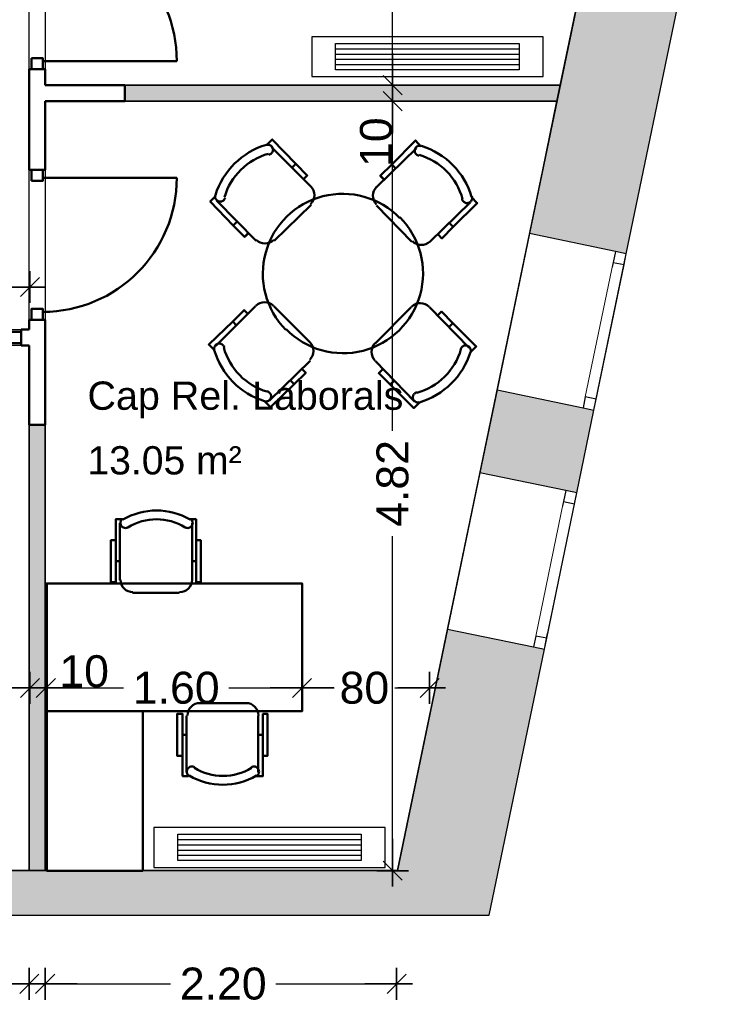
# Model space of a CAD drawing. Header units: metres. Extents: x -1 to 439, y -6 to 33.
# Tile 26 of 29: x 421.35 to 425.7, y 12.28 to 18.45. Entities that reach past the tile are written whole.
import ezdxf

# ---------------------------------------------------------------- set-up
doc = ezdxf.new("R2010")
doc.units = ezdxf.units.M
doc.header["$PDMODE"] = 65
doc.linetypes.add('CONTINUA', pattern=[0])
doc.linetypes.add('PUNKT', pattern=[6.35, 0, -6.35])
for name, color, linetype, lineweight in [('3D P1 MURS EXISTENTS', 7, 'CONTINUA', 25), ('3D P1 MURS NOUS', 7, 'CONTINUA', 25), ('INS P1  CLIMATITZACIO', 7, 'CONTINUA', 25), ('P1 COTES', 7, 'CONTINUA', 25), ('P1 LOCAL', 7, 'CONTINUA', 25), ('P1 MOBLES', 7, 'CONTINUA', 25)]:
    doc.layers.add(name, color=color, linetype=linetype, lineweight=lineweight)
doc.styles.add('ARIAL', font='arial.ttf')
doc.dimstyles.new('DIMSTYLE_4', dxfattribs={"dimtxt": 0.2, "dimasz": 0.2, "dimexe": 0, "dimexo": 1e-06, "dimgap": 0.1, "dimtad": 0, "dimrnd": 0.005, "dimzin": 4, "dimdsep": 46, "dimtxsty": 'ARIAL', "dimblk1": 'ALL_ML_STRICH', "dimblk2": 'ALL_ML_STRICH', "dimsah": 1, "dimcen": 0, "dimse1": 1, "dimse2": 1, "dimclrd": 2, "dimclre": 2, "dimclrt": 2, "dimadec": 0, "dimazin": 0, "dimtfac": 1, "dimtdec": 0, "dimtix": 1, "dimtmove": 2, "dimatfit": 3, "dimfxl": 0, "dimtzin": 0, "dimlwd": 0, "dimlwe": 35, "dimarcsym": 0})
doc.dimstyles.new('DIMSTYLE_5', dxfattribs={"dimtxt": 0.2, "dimasz": 0.2, "dimexe": 0, "dimexo": 1e-06, "dimgap": 0.1, "dimtad": 2, "dimdec": 0, "dimlfac": 100, "dimrnd": 0.5, "dimzin": 4, "dimdsep": 46, "dimtxsty": 'ARIAL', "dimblk1": 'ALL_ML_STRICH', "dimblk2": 'ALL_ML_STRICH', "dimsah": 1, "dimcen": 0, "dimse1": 1, "dimse2": 1, "dimclrd": 2, "dimclre": 2, "dimclrt": 2, "dimadec": 0, "dimazin": 0, "dimtfac": 1, "dimtdec": 0, "dimtix": 1, "dimtmove": 2, "dimatfit": 3, "dimfxl": 0, "dimtvp": 1.2, "dimtzin": 0, "dimlwd": 0, "dimlwe": 35, "dimarcsym": 0})
doc.dimstyles.new('DIMSTYLE_7', dxfattribs={"dimtxt": 0.2, "dimasz": 0.2, "dimexe": 0, "dimexo": 1e-06, "dimgap": 0.1, "dimtad": 0, "dimdec": 0, "dimlfac": 100, "dimrnd": 0.5, "dimzin": 4, "dimdsep": 46, "dimtxsty": 'ARIAL', "dimblk1": 'ALL_ML_STRICH', "dimblk2": 'ALL_ML_STRICH', "dimsah": 1, "dimcen": 0, "dimse1": 1, "dimse2": 1, "dimclrd": 2, "dimclre": 2, "dimclrt": 2, "dimadec": 0, "dimazin": 0, "dimtfac": 1, "dimtdec": 0, "dimtix": 1, "dimtmove": 2, "dimatfit": 3, "dimfxl": 0, "dimtzin": 0, "dimlwd": 0, "dimlwe": 35, "dimarcsym": 0})

# ---------------------------------------------------------------- blocks, each defined once
blk = doc.blocks.new('OBJETO_COMPLEJO_2')
at = {"layer": 'P1 MOBLES', "color": 202, "linetype": 'CONTINUA', "lineweight": 50, "transparency": 33554687}
for p, q in [((421.9742, 14.9397), (421.9742, 15.2953)), ((422.4271, 15.2953), (422.4271, 14.9397)), ((421.9488, 15.0583), (421.9742, 15.0583)), ((422.4525, 15.0583), (422.4271, 15.0583)), ((422.3467, 14.8593), (422.0546, 14.8593)), ((422.4737, 14.1693), (422.7615, 14.1693)), ((422.3933, 13.7375), (422.3933, 14.0889)), ((422.842, 14.0889), (422.842, 13.7375)), ((422.3679, 13.9703), (422.3933, 13.9703)), ((422.8716, 13.9703), (422.842, 13.9703))]:
    blk.add_line(p, q, dxfattribs=at)
for points in [[(421.9488, 15.1895), (421.9191, 15.1895), (421.9191, 14.927), (421.9488, 14.927), (421.9488, 15.3207), (421.9911, 15.3207)], [(421.9925, 15.3238), (421.9875, 15.3197), (421.9836, 15.3149), (421.9808, 15.3095), (421.979, 15.3037), (421.9784, 15.2977), (421.9789, 15.2916), (421.9806, 15.2857), (421.9836, 15.28), (421.9876, 15.2751), (421.9924, 15.2711), (421.9978, 15.2682), (422.0035, 15.2664), (422.0095, 15.2657), (422.0156, 15.2661), (422.0216, 15.2678), (422.0273, 15.2707)], [(422.3825, 15.2707), (422.3882, 15.2678), (422.3941, 15.2661), (422.4002, 15.2657), (422.4062, 15.2664), (422.412, 15.2682), (422.4174, 15.2711), (422.4221, 15.2751), (422.4262, 15.28), (422.4291, 15.2857), (422.4308, 15.2916), (422.4314, 15.2977), (422.4307, 15.3037), (422.429, 15.3095), (422.4261, 15.3149), (422.4222, 15.3197), (422.4173, 15.3238)], [(422.4525, 15.1895), (422.4821, 15.1895), (422.4821, 14.927), (422.4525, 14.927), (422.4525, 15.3207), (422.4144, 15.3207)], [(421.9784, 14.9418), (421.98, 14.9261), (421.9846, 14.9114), (421.9918, 14.8981), (422.0013, 14.8865), (422.0129, 14.8769), (422.0262, 14.8697), (422.0409, 14.8651), (422.0567, 14.8635)], [(422.3488, 14.8635), (422.3646, 14.8651), (422.3793, 14.8697), (422.3926, 14.8769), (422.4042, 14.8865), (422.4137, 14.8981), (422.421, 14.9114), (422.4255, 14.9261), (422.4271, 14.9418)], [(422.4771, 14.1697), (422.4613, 14.1681), (422.4466, 14.1635), (422.4333, 14.1563), (422.4217, 14.1467), (422.4121, 14.1351), (422.4049, 14.1218), (422.4003, 14.1071), (422.3987, 14.0913)], [(422.8432, 14.0913), (422.8417, 14.1071), (422.8371, 14.1218), (422.8299, 14.1351), (422.8203, 14.1467), (422.8087, 14.1563), (422.7954, 14.1635), (422.7807, 14.1681), (422.7649, 14.1697)], [(422.3679, 13.8391), (422.334, 13.8391), (422.334, 14.1016), (422.3679, 14.1016), (422.3679, 13.7121), (422.406, 13.7121)], [(422.8716, 13.8391), (422.9012, 13.8391), (422.9012, 14.1016), (422.8716, 14.1016), (422.8716, 13.7121), (422.8293, 13.7121)], [(422.4434, 13.7667), (422.4377, 13.7696), (422.4317, 13.7713), (422.4257, 13.7717), (422.4196, 13.771), (422.4139, 13.7692), (422.4085, 13.7663), (422.4037, 13.7623), (422.3997, 13.7574), (422.3968, 13.7517), (422.395, 13.7458), (422.3945, 13.7397), (422.3951, 13.7337), (422.3969, 13.7279), (422.3998, 13.7225), (422.4037, 13.7177), (422.4086, 13.7136)], [(422.8334, 13.7136), (422.8383, 13.7177), (422.8422, 13.7225), (422.8451, 13.7279), (422.8468, 13.7337), (422.8475, 13.7397), (422.847, 13.7458), (422.8452, 13.7517), (422.8423, 13.7574), (422.8383, 13.7623), (422.8335, 13.7663), (422.8281, 13.7692), (422.8224, 13.771), (422.8163, 13.7717), (422.8103, 13.7713), (422.8043, 13.7696), (422.7986, 13.7667)]]:
    blk.add_lwpolyline(points, dxfattribs=at)
for points in [[(421.517, 14.1185), (423.1171, 14.1185), (423.1171, 14.9186), (421.517, 14.9186), (421.517, 14.1185)], [(422.1181, 13.1195), (421.517, 13.1195), (421.517, 14.1185), (422.1181, 14.1185), (422.1181, 13.1195)]]:
    blk.add_lwpolyline(points, close=True, dxfattribs=at)
for centre, radius, start, end in [((422.205, 14.9591), 0.4167, 59.57412, 120.44483), ((422.205, 14.9802), 0.3405, 58.25817, 121.76464), ((422.6209, 14.053), 0.3405, 238.25814, 301.76508), ((422.6209, 14.0741), 0.4167, 239.57365, 300.44552)]:
    blk.add_arc(centre, radius, start, end, dxfattribs=at)
blk = doc.blocks.new('ALL_ML_STRICH')
at = {"color": 0, "linetype": 'ByBlock', "lineweight": -2}
for p, q in [((0, -0.5), (0, 0.5)), ((-1, 0), (0.5, 0)), ((-0.3, -0.3), (0.3, 0.3))]:
    blk.add_line(p, q, dxfattribs=at)
blk = doc.blocks.new('*D48')
at = {"layer": 'DEFPOINTS', "color": 2, "linetype": 'CONTINUA', "lineweight": 35, "transparency": 33554687}
for p in [(418.6908, 13.1258), (421.407, 13.1206), (418.6908, 12.4111)]:
    blk.add_point(p, dxfattribs=at)
at = {"layer": 'P1 COTES', "color": 2, "linetype": 'CONTINUA', "lineweight": -2, "transparency": 33554687}
for p, q in [((418.6908, 12.4111), (419.7343, 12.4111)), ((420.3943, 12.4111), (421.407, 12.4111))]:
    blk.add_line(p, q, dxfattribs=at)
at = {"layer": 'P1 COTES', "color": 2, "linetype": 'CONTINUA', "lineweight": 35, "transparency": 33554687, "xscale": 0.2, "yscale": 0.2, "zscale": 0.2, "rotation": 180}
blk.add_blockref('ALL_ML_STRICH', (418.6908, 12.4111), dxfattribs=at)
at = {"layer": 'P1 COTES', "color": 2, "linetype": 'CONTINUA', "lineweight": 35, "transparency": 33554687, "xscale": 0.2, "yscale": 0.2, "zscale": 0.2}
blk.add_blockref('ALL_ML_STRICH', (421.407, 12.4111), dxfattribs=at)
at = {"layer": 'P1 COTES', "color": 2, "linetype": 'CONTINUA', "lineweight": 35, "transparency": 33554687, "insert": (420.0643, 12.4111), "char_height": 0.2, "width": 0.8, "attachment_point": 5, "style": 'ARIAL'}
blk.add_mtext('\\A1;{\\A1;{2.72\\H0.132000;\\S^ ;}}', dxfattribs=at)
blk = doc.blocks.new('*D49')
at = {"layer": 'DEFPOINTS', "color": 2, "linetype": 'CONTINUA', "lineweight": 35, "transparency": 33554687}
for p in [(421.407, 13.1206), (421.507, 13.1206), (421.407, 12.4111)]:
    blk.add_point(p, dxfattribs=at)
at = {"layer": 'P1 COTES', "color": 2, "linetype": 'CONTINUA', "lineweight": -2, "transparency": 33554687}
blk.add_line((421.407, 12.4111), (421.507, 12.4111), dxfattribs=at)
at = {"layer": 'P1 COTES', "color": 2, "linetype": 'CONTINUA', "lineweight": 35, "transparency": 33554687, "xscale": 0.2, "yscale": 0.2, "zscale": 0.2, "rotation": 180}
blk.add_blockref('ALL_ML_STRICH', (421.407, 12.4111), dxfattribs=at)
at = {"layer": 'P1 COTES', "color": 2, "linetype": 'CONTINUA', "lineweight": 35, "transparency": 33554687, "xscale": 0.2, "yscale": 0.2, "zscale": 0.2}
blk.add_blockref('ALL_ML_STRICH', (421.507, 12.4111), dxfattribs=at)
at = {"layer": 'P1 COTES', "color": 2, "linetype": 'CONTINUA', "lineweight": 35, "transparency": 33554687, "insert": (421.1496, 12.5145), "char_height": 0.2, "width": 0.4, "attachment_point": 5, "style": 'ARIAL'}
blk.add_mtext('\\A1;{10}', dxfattribs=at)
blk = doc.blocks.new('*D50')
at = {"layer": 'DEFPOINTS', "color": 2, "linetype": 'CONTINUA', "lineweight": 35, "transparency": 33554687}
for p in [(421.507, 13.1206), (423.7094, 13.1195), (421.507, 12.4111)]:
    blk.add_point(p, dxfattribs=at)
at = {"layer": 'P1 COTES', "color": 2, "linetype": 'CONTINUA', "lineweight": -2, "transparency": 33554687}
for p, q in [((421.507, 12.4111), (422.293, 12.4111)), ((422.953, 12.4111), (423.7094, 12.4111))]:
    blk.add_line(p, q, dxfattribs=at)
at = {"layer": 'P1 COTES', "color": 2, "linetype": 'CONTINUA', "lineweight": 35, "transparency": 33554687, "xscale": 0.2, "yscale": 0.2, "zscale": 0.2, "rotation": 180}
blk.add_blockref('ALL_ML_STRICH', (421.507, 12.4111), dxfattribs=at)
at = {"layer": 'P1 COTES', "color": 2, "linetype": 'CONTINUA', "lineweight": 35, "transparency": 33554687, "xscale": 0.2, "yscale": 0.2, "zscale": 0.2}
blk.add_blockref('ALL_ML_STRICH', (423.7094, 12.4111), dxfattribs=at)
at = {"layer": 'P1 COTES', "color": 2, "linetype": 'CONTINUA', "lineweight": 35, "transparency": 33554687, "insert": (422.623, 12.4111), "char_height": 0.2, "width": 0.8, "attachment_point": 5, "style": 'ARIAL'}
blk.add_mtext('\\A1;{\\A1;{2.20\\H0.132000;\\S^ ;}}', dxfattribs=at)
blk = doc.blocks.new('*D62')
at = {"layer": 'DEFPOINTS', "color": 2, "linetype": 'CONTINUA', "lineweight": 35, "transparency": 33554687}
for p in [(403.3693, 16.7752), (421.4111, 16.7418), (403.3693, 16.5095)]:
    blk.add_point(p, dxfattribs=at)
at = {"layer": 'P1 COTES', "color": 2, "linetype": 'CONTINUA', "lineweight": -2, "transparency": 33554687}
for p, q in [((403.3693, 16.7752), (411.9974, 16.7752)), ((412.7974, 16.7752), (421.4111, 16.7752))]:
    blk.add_line(p, q, dxfattribs=at)
at = {"layer": 'P1 COTES', "color": 2, "linetype": 'CONTINUA', "lineweight": 35, "transparency": 33554687, "xscale": 0.2, "yscale": 0.2, "zscale": 0.2, "rotation": 180}
blk.add_blockref('ALL_ML_STRICH', (403.3693, 16.7752), dxfattribs=at)
at = {"layer": 'P1 COTES', "color": 2, "linetype": 'CONTINUA', "lineweight": 35, "transparency": 33554687, "xscale": 0.2, "yscale": 0.2, "zscale": 0.2}
blk.add_blockref('ALL_ML_STRICH', (421.4111, 16.7752), dxfattribs=at)
at = {"layer": 'P1 COTES', "color": 2, "linetype": 'CONTINUA', "lineweight": 35, "transparency": 33554687, "insert": (412.3974, 16.7752), "char_height": 0.2, "width": 1, "attachment_point": 5, "style": 'ARIAL'}
blk.add_mtext('\\A1;{\\A1;{18.04\\H0.132000;\\S^ ;}}', dxfattribs=at)
blk = doc.blocks.new('*D90')
at = {"layer": 'DEFPOINTS', "color": 2, "linetype": 'CONTINUA', "lineweight": 35, "transparency": 33554687}
for p in [(420.7861, 14.5695), (421.4111, 14.4874), (420.7861, 14.264)]:
    blk.add_point(p, dxfattribs=at)
at = {"layer": 'P1 COTES', "color": 2, "linetype": 'CONTINUA', "lineweight": -2, "transparency": 33554687}
for p, q in [((420.7861, 14.264), (420.8996, 14.264)), ((421.2796, 14.264), (421.4111, 14.264))]:
    blk.add_line(p, q, dxfattribs=at)
at = {"layer": 'P1 COTES', "color": 2, "linetype": 'CONTINUA', "lineweight": 35, "transparency": 33554687, "xscale": 0.2, "yscale": 0.2, "zscale": 0.2, "rotation": 180}
blk.add_blockref('ALL_ML_STRICH', (420.7861, 14.264), dxfattribs=at)
at = {"layer": 'P1 COTES', "color": 2, "linetype": 'CONTINUA', "lineweight": 35, "transparency": 33554687, "xscale": 0.2, "yscale": 0.2, "zscale": 0.2}
blk.add_blockref('ALL_ML_STRICH', (421.4111, 14.264), dxfattribs=at)
at = {"layer": 'P1 COTES', "color": 2, "linetype": 'CONTINUA', "lineweight": 35, "transparency": 33554687, "insert": (421.0896, 14.264), "char_height": 0.2, "width": 0.4, "attachment_point": 5, "style": 'ARIAL'}
blk.add_mtext('\\A1;{62}', dxfattribs=at)
blk = doc.blocks.new('*D91')
at = {"layer": 'DEFPOINTS', "color": 2, "linetype": 'CONTINUA', "lineweight": 35, "transparency": 33554687}
for p in [(421.5111, 15.113), (421.4111, 14.4874), (421.4111, 14.264)]:
    blk.add_point(p, dxfattribs=at)
at = {"layer": 'P1 COTES', "color": 2, "linetype": 'CONTINUA', "lineweight": -2, "transparency": 33554687}
blk.add_line((421.4111, 14.264), (421.5111, 14.264), dxfattribs=at)
at = {"layer": 'P1 COTES', "color": 2, "linetype": 'CONTINUA', "lineweight": 35, "transparency": 33554687, "xscale": 0.2, "yscale": 0.2, "zscale": 0.2, "rotation": 180}
blk.add_blockref('ALL_ML_STRICH', (421.4111, 14.264), dxfattribs=at)
at = {"layer": 'P1 COTES', "color": 2, "linetype": 'CONTINUA', "lineweight": 35, "transparency": 33554687, "xscale": 0.2, "yscale": 0.2, "zscale": 0.2}
blk.add_blockref('ALL_ML_STRICH', (421.5111, 14.264), dxfattribs=at)
at = {"layer": 'P1 COTES', "color": 2, "linetype": 'CONTINUA', "lineweight": 35, "transparency": 33554687, "insert": (421.7511, 14.3674), "char_height": 0.2, "width": 0.4, "attachment_point": 5, "style": 'ARIAL'}
blk.add_mtext('\\A1;{10}', dxfattribs=at)
blk = doc.blocks.new('*D92')
at = {"layer": 'DEFPOINTS', "color": 2, "linetype": 'CONTINUA', "lineweight": 35, "transparency": 33554687}
for p in [(421.5111, 15.113), (423.116, 14.9197), (421.5111, 14.264)]:
    blk.add_point(p, dxfattribs=at)
at = {"layer": 'P1 COTES', "color": 2, "linetype": 'CONTINUA', "lineweight": -2, "transparency": 33554687}
for p, q in [((421.5111, 14.264), (421.9983, 14.264)), ((422.6583, 14.264), (423.116, 14.264))]:
    blk.add_line(p, q, dxfattribs=at)
at = {"layer": 'P1 COTES', "color": 2, "linetype": 'CONTINUA', "lineweight": 35, "transparency": 33554687, "xscale": 0.2, "yscale": 0.2, "zscale": 0.2, "rotation": 180}
blk.add_blockref('ALL_ML_STRICH', (421.5111, 14.264), dxfattribs=at)
at = {"layer": 'P1 COTES', "color": 2, "linetype": 'CONTINUA', "lineweight": 35, "transparency": 33554687, "xscale": 0.2, "yscale": 0.2, "zscale": 0.2}
blk.add_blockref('ALL_ML_STRICH', (423.116, 14.264), dxfattribs=at)
at = {"layer": 'P1 COTES', "color": 2, "linetype": 'CONTINUA', "lineweight": 35, "transparency": 33554687, "insert": (422.3283, 14.264), "char_height": 0.2, "width": 0.8, "attachment_point": 5, "style": 'ARIAL'}
blk.add_mtext('\\A1;{\\A1;{1.60\\H0.132000;\\S^ ;}}', dxfattribs=at)
blk = doc.blocks.new('*D93')
at = {"layer": 'DEFPOINTS', "color": 2, "linetype": 'CONTINUA', "lineweight": 35, "transparency": 33554687}
for p in [(423.116, 14.9197), (423.116, 14.264), (423.9164, 14.1185)]:
    blk.add_point(p, dxfattribs=at)
at = {"layer": 'P1 COTES', "color": 2, "linetype": 'CONTINUA', "lineweight": -2, "transparency": 33554687}
for p, q in [((423.116, 14.264), (423.3175, 14.264)), ((423.6975, 14.264), (423.9164, 14.264))]:
    blk.add_line(p, q, dxfattribs=at)
at = {"layer": 'P1 COTES', "color": 2, "linetype": 'CONTINUA', "lineweight": 35, "transparency": 33554687, "xscale": 0.2, "yscale": 0.2, "zscale": 0.2, "rotation": 180}
blk.add_blockref('ALL_ML_STRICH', (423.116, 14.264), dxfattribs=at)
at = {"layer": 'P1 COTES', "color": 2, "linetype": 'CONTINUA', "lineweight": 35, "transparency": 33554687, "xscale": 0.2, "yscale": 0.2, "zscale": 0.2}
blk.add_blockref('ALL_ML_STRICH', (423.9164, 14.264), dxfattribs=at)
at = {"layer": 'P1 COTES', "color": 2, "linetype": 'CONTINUA', "lineweight": 35, "transparency": 33554687, "insert": (423.5075, 14.264), "char_height": 0.2, "width": 0.4, "attachment_point": 5, "style": 'ARIAL'}
blk.add_mtext('\\A1;{80}', dxfattribs=at)
blk = doc.blocks.new('*D135')
at = {"layer": 'DEFPOINTS', "color": 2, "linetype": 'CONTINUA', "lineweight": 35, "transparency": 33554687}
for p in [(423.937, 17.9395), (423.6848, 13.1195), (423.8694, 13.1195)]:
    blk.add_point(p, dxfattribs=at)
at = {"layer": 'P1 COTES', "color": 2, "linetype": 'CONTINUA', "lineweight": -2, "transparency": 33554687}
for p, q in [((423.6848, 15.8749), (423.6848, 17.9395)), ((423.6848, 13.1195), (423.6848, 15.2149))]:
    blk.add_line(p, q, dxfattribs=at)
at = {"layer": 'P1 COTES', "color": 2, "linetype": 'CONTINUA', "lineweight": 35, "transparency": 33554687, "xscale": 0.2, "yscale": 0.2, "zscale": 0.2}
for p, rotation in [((423.6848, 17.9395), 90), ((423.6848, 13.1195), 270)]:
    blk.add_blockref('ALL_ML_STRICH', p, dxfattribs=dict(at, rotation=rotation))
at = {"layer": 'P1 COTES', "color": 2, "linetype": 'CONTINUA', "lineweight": 35, "transparency": 33554687, "insert": (423.6848, 15.5449), "char_height": 0.2, "width": 0.8, "attachment_point": 5, "rotation": 90, "style": 'ARIAL'}
blk.add_mtext('\\A1;{\\A1;{4.82\\H0.132000;\\S^ ;}}', dxfattribs=at)
blk = doc.blocks.new('*D136')
at = {"layer": 'DEFPOINTS', "color": 2, "linetype": 'CONTINUA', "lineweight": 35, "transparency": 33554687}
for p in [(423.9303, 18.0395), (423.6848, 17.9395), (423.937, 17.9395)]:
    blk.add_point(p, dxfattribs=at)
at = {"layer": 'P1 COTES', "color": 2, "linetype": 'CONTINUA', "lineweight": -2, "transparency": 33554687}
blk.add_line((423.6848, 17.9395), (423.6848, 18.0395), dxfattribs=at)
at = {"layer": 'P1 COTES', "color": 2, "linetype": 'CONTINUA', "lineweight": 35, "transparency": 33554687, "xscale": 0.2, "yscale": 0.2, "zscale": 0.2}
for p, rotation in [((423.6848, 17.9395), 270), ((423.6848, 18.0395), 90)]:
    blk.add_blockref('ALL_ML_STRICH', p, dxfattribs=dict(at, rotation=rotation))
at = {"layer": 'P1 COTES', "color": 2, "linetype": 'CONTINUA', "lineweight": 35, "transparency": 33554687, "insert": (423.5814, 17.6821), "char_height": 0.2, "width": 0.4, "attachment_point": 5, "rotation": 90, "style": 'ARIAL'}
blk.add_mtext('\\A1;{10}', dxfattribs=at)
blk = doc.blocks.new('*D137')
at = {"layer": 'DEFPOINTS', "color": 2, "linetype": 'CONTINUA', "lineweight": 35, "transparency": 33554687}
for p in [(424.0738, 19.5538), (423.6848, 18.0395), (423.9303, 18.0395)]:
    blk.add_point(p, dxfattribs=at)
at = {"layer": 'P1 COTES', "color": 2, "linetype": 'CONTINUA', "lineweight": -2, "transparency": 33554687}
for p, q in [((423.6848, 19.1604), (423.6848, 19.5538)), ((423.6848, 18.0395), (423.6848, 18.5004))]:
    blk.add_line(p, q, dxfattribs=at)
at = {"layer": 'P1 COTES', "color": 2, "linetype": 'CONTINUA', "lineweight": 35, "transparency": 33554687, "xscale": 0.2, "yscale": 0.2, "zscale": 0.2}
for p, rotation in [((423.6848, 19.5538), 90), ((423.6848, 18.0395), 270)]:
    blk.add_blockref('ALL_ML_STRICH', p, dxfattribs=dict(at, rotation=rotation))
at = {"layer": 'P1 COTES', "color": 2, "linetype": 'CONTINUA', "lineweight": 35, "transparency": 33554687, "insert": (423.6848, 18.8304), "char_height": 0.2, "width": 0.8, "attachment_point": 5, "rotation": 90, "style": 'ARIAL'}
blk.add_mtext('\\A1;{\\A1;{1.51\\H0.132000;\\S^ ;}}', dxfattribs=at)

msp = doc.modelspace()

# ---------------------------------------------------------------- hatches: boundary and pattern name
at = {"layer": '3D P1 MURS EXISTENTS', "linetype": 'CONTINUA', "lineweight": 18, "true_color": 0xa0a0a0, "transparency": 33554687}
for points in [[(425.48007, 18.57994), (424.87297, 18.70576), (424.5422, 17.10968), (425.1493, 16.98386)], [(424.23172, 15.61151), (424.83882, 15.4857), (424.94637, 16.00467), (424.33927, 16.13048)], [(424.29066, 12.84061), (424.63589, 14.5065), (424.02879, 14.63232), (423.65748, 12.84061)], [(398.24174, 12.84061), (423.65748, 12.84061), (423.71551, 13.12061), (398.29721, 13.12061)]]:
    msp.add_hatch(color=253, dxfattribs=at).paths.add_polyline_path(points)
at = {"layer": '3D P1 MURS NOUS', "linetype": 'CONTINUA', "lineweight": 18, "true_color": 0x006e00, "transparency": 33554687}
for points in [[(422.00698, 17.93946), (424.71416, 17.93946), (424.73489, 18.03946), (422.00698, 18.03946)], [(421.40698, 15.91156), (421.40698, 13.12061), (421.50698, 13.12061), (421.50698, 15.91156)]]:
    msp.add_hatch(color=96, dxfattribs=at).paths.add_polyline_path(points)

# ---------------------------------------------------------------- linework, layer by layer
at = {"layer": '3D P1 MURS EXISTENTS', "color": 7, "linetype": 'CONTINUA', "lineweight": 25, "transparency": 33554687}
for p, q in [((424.87297, 18.70576), (424.5422, 17.10968)), ((425.1493, 16.98386), (425.48007, 18.57994)), ((424.5422, 17.10968), (424.33927, 16.13048)), ((425.08076, 16.99807), (424.5422, 17.10968)), ((424.94637, 16.00467), (425.1493, 16.98386)), ((425.1493, 16.98386), (425.08076, 16.99807)), ((424.33927, 16.13048), (424.23172, 15.61151)), ((424.33927, 16.13048), (424.87783, 16.01887)), ((424.83882, 15.4857), (424.94637, 16.00467)), ((424.87783, 16.01887), (424.94637, 16.00467)), ((424.23172, 15.61151), (424.02879, 14.63232)), ((424.77028, 15.4999), (424.23172, 15.61151)), ((424.63589, 14.5065), (424.83882, 15.4857)), ((424.83882, 15.4857), (424.77028, 15.4999)), ((424.02879, 14.63232), (423.71551, 13.12061)), ((424.02879, 14.63232), (424.56735, 14.52071)), ((424.29066, 12.84061), (424.63589, 14.5065)), ((424.56735, 14.52071), (424.63589, 14.5065)), ((423.71551, 13.12061), (398.29721, 13.12061)), ((398.24174, 12.84061), (423.65748, 12.84061)), ((423.65748, 12.84061), (424.29066, 12.84061))]:
    msp.add_line(p, q, dxfattribs=at)
at = {"layer": '3D P1 MURS EXISTENTS', "color": 7, "linetype": 'PUNKT', "lineweight": 25, "transparency": 33554687}
for p, q in [((425.08076, 16.99807), (424.87783, 16.01887)), ((424.94637, 16.00467), (425.1493, 16.98386)), ((425.1493, 16.98386), (425.08076, 16.99807)), ((424.87783, 16.01887), (424.94637, 16.00467)), ((424.77028, 15.4999), (424.56735, 14.52071)), ((424.63589, 14.5065), (424.83882, 15.4857)), ((424.83882, 15.4857), (424.77028, 15.4999)), ((424.56735, 14.52071), (424.63589, 14.5065))]:
    msp.add_line(p, q, dxfattribs=at)
at = {"layer": '3D P1 MURS EXISTENTS', "color": 7, "linetype": 'CONTINUA', "lineweight": 25, "transparency": 33554687}
for points in [[(425.1351, 16.91532), (425.1493, 16.98386), (425.08076, 16.99807), (425.06655, 16.92952), (425.1351, 16.91532)], [(424.94637, 16.00467), (424.96058, 16.07321), (424.89203, 16.08742), (424.87783, 16.01887), (424.94637, 16.00467)], [(424.82462, 15.41715), (424.83882, 15.4857), (424.77028, 15.4999), (424.75607, 15.43136), (424.82462, 15.41715)], [(424.63589, 14.5065), (424.6501, 14.57505), (424.58156, 14.58925), (424.56735, 14.52071), (424.63589, 14.5065)]]:
    msp.add_lwpolyline(points, close=True, dxfattribs=at)
at = {"layer": '3D P1 MURS EXISTENTS', "color": 40, "linetype": 'CONTINUA', "lineweight": 18, "transparency": 33554687}
for points in [[(424.96058, 16.07321), (425.1351, 16.91532), (425.06655, 16.92952), (424.89203, 16.08742), (424.96058, 16.07321)], [(424.6501, 14.57505), (424.82462, 15.41715), (424.75607, 15.43136), (424.58156, 14.58925), (424.6501, 14.57505)]]:
    msp.add_lwpolyline(points, close=True, dxfattribs=at)
at = {"layer": '3D P1 MURS NOUS', "color": 4, "linetype": 'CONTINUA', "lineweight": 50, "transparency": 33554687}
for p, q in [((421.40698, 18.13946), (421.50698, 18.13946)), ((421.40698, 18.13946), (421.40698, 17.50946)), ((421.49198, 18.18946), (422.33198, 18.18946)), ((421.50698, 18.03946), (421.50698, 18.13946)), ((422.00698, 18.03946), (421.50698, 18.03946)), ((422.00698, 17.93946), (422.00698, 18.03946)), ((421.50698, 17.93946), (422.00698, 17.93946)), ((421.50698, 17.50946), (421.50698, 17.93946)), ((421.50698, 17.50946), (421.40698, 17.50946)), ((421.49198, 17.45946), (422.33198, 17.45946)), ((421.40698, 16.56946), (421.50698, 16.56946)), ((421.40698, 16.56946), (421.40698, 16.50946)), ((421.50698, 15.91156), (421.50698, 16.56946)), ((421.35698, 16.40946), (421.35698, 16.50946)), ((421.40698, 16.50946), (421.35698, 16.50946)), ((421.35698, 16.40946), (421.40698, 16.40946)), ((421.40698, 16.40946), (421.40698, 15.91156)), ((421.40698, 15.91156), (421.50698, 15.91156))]:
    msp.add_line(p, q, dxfattribs=at)
at = {"layer": '3D P1 MURS NOUS', "color": 7, "linetype": 'CONTINUA', "lineweight": 25, "transparency": 33554687}
for p, q in [((424.73489, 18.03946), (422.00698, 18.03946)), ((422.00698, 18.03946), (422.00698, 17.93946)), ((424.71416, 17.93946), (424.73489, 18.03946)), ((422.00698, 17.93946), (424.71416, 17.93946)), ((421.40698, 15.91156), (421.40698, 13.12061)), ((421.50698, 15.91156), (421.40698, 15.91156)), ((421.50698, 13.12061), (421.50698, 15.91156)), ((421.40698, 13.12061), (421.50698, 13.12061))]:
    msp.add_line(p, q, dxfattribs=at)
at = {"layer": '3D P1 MURS NOUS', "color": 4, "linetype": 'CONTINUA', "lineweight": 50, "transparency": 33554687}
for points in [[(421.42198, 18.20946), (421.42198, 18.13946), (421.49198, 18.13946), (421.49198, 18.20946), (421.42198, 18.20946)], [(421.42198, 17.43946), (421.42198, 17.50946), (421.49198, 17.50946), (421.49198, 17.43946), (421.42198, 17.43946)], [(421.42198, 16.56946), (421.42198, 16.63946), (421.49198, 16.63946), (421.49198, 16.56946), (421.42198, 16.56946)], [(421.28698, 16.49446), (421.35698, 16.49446), (421.35698, 16.42446), (421.28698, 16.42446), (421.28698, 16.49446)]]:
    msp.add_lwpolyline(points, close=True, dxfattribs=at)
for centre, start, end in [((421.49198, 18.18946), 0, 90), ((421.49198, 17.45946), 270, 0)]:
    msp.add_arc(centre, 0.84, start, end, dxfattribs=at)
at = {"layer": 'INS P1  CLIMATITZACIO', "color": 180, "transparency": 33554687}
for p, q in [((423.32715, 18.26701), (424.47715, 18.26701)), ((423.32715, 18.23417), (424.47715, 18.23417)), ((423.32715, 18.20133), (424.47715, 18.20133)), ((423.32715, 18.16848), (424.47715, 18.16848)), ((422.33832, 13.31442), (423.48832, 13.31442)), ((422.33832, 13.28158), (423.48832, 13.28158)), ((422.33832, 13.24874), (423.48832, 13.24874)), ((422.33832, 13.2159), (423.48832, 13.2159))]:
    msp.add_line(p, q, dxfattribs=at)
for points in [[(423.17715, 18.09275), (424.62715, 18.09275), (424.62715, 18.34275), (423.17715, 18.34275), (423.17715, 18.09275)], [(423.32715, 18.29985), (424.47715, 18.29985), (424.47715, 18.13564), (423.32715, 18.13564), (423.32715, 18.29985)], [(422.18832, 13.14016), (423.63832, 13.14016), (423.63832, 13.39016), (422.18832, 13.39016), (422.18832, 13.14016)], [(422.33832, 13.34726), (423.48832, 13.34726), (423.48832, 13.18305), (422.33832, 13.18305), (422.33832, 13.34726)]]:
    msp.add_lwpolyline(points, close=True, dxfattribs=at)
at = {"layer": 'P1 LOCAL', "color": 7, "linetype": 'CONTINUA', "lineweight": 25, "transparency": 33554687}
for p, q in [((421.40698, 16.50946), (421.40698, 23.74074)), ((421.50698, 22.70074), (421.50698, 18.03946)), ((424.73489, 18.03946), (425.70089, 22.70074)), ((421.50698, 18.03946), (424.73489, 18.03946)), ((424.71416, 17.93946), (421.50698, 17.93946)), ((421.50698, 17.93946), (421.50698, 17.50946)), ((424.62505, 17.50946), (424.71416, 17.93946)), ((421.50698, 17.50946), (421.50698, 13.12061)), ((423.71551, 13.12061), (424.62505, 17.50946)), ((403.37518, 16.50946), (421.40698, 16.50946)), ((421.40698, 16.40946), (418.59726, 16.40946)), ((421.40698, 13.12061), (421.40698, 16.40946)), ((418.59726, 13.12061), (421.40698, 13.12061)), ((421.50698, 13.12061), (423.71551, 13.12061))]:
    msp.add_line(p, q, dxfattribs=at)
at = {"layer": 'P1 MOBLES', "color": 202, "linetype": 'CONTINUA', "lineweight": 50, "transparency": 33554687}
for p, q in [((422.92449, 17.65121), (423.17294, 17.40277)), ((423.58302, 17.39978), (423.83446, 17.64523)), ((423.07715, 17.54645), (423.0532, 17.5225)), ((423.6788, 17.54346), (423.70275, 17.51951)), ((423.60996, 17.46862), (423.62792, 17.45066)), ((422.82871, 17.06453), (422.58325, 17.31596)), ((423.17294, 17.28903), (422.94245, 17.06453)), ((423.80452, 17.05854), (423.58302, 17.28603)), ((424.16971, 17.30399), (423.91827, 17.05854)), ((422.68503, 17.16031), (422.71197, 17.18725)), ((424.06494, 17.15133), (424.04099, 17.17528)), ((422.75986, 17.09147), (422.77782, 17.10943)), ((422.57727, 16.406), (422.82571, 16.65444)), ((422.93946, 16.65444), (423.16695, 16.42695)), ((423.57703, 16.42396), (423.80153, 16.64846)), ((423.91527, 16.64846), (424.16372, 16.39403)), ((423.98711, 16.61853), (423.96915, 16.60057)), ((422.68203, 16.55866), (422.70598, 16.53471)), ((424.06195, 16.54968), (424.038, 16.52573)), ((423.16695, 16.31321), (422.91252, 16.06476)), ((423.82248, 16.05878), (423.57703, 16.31022)), ((423.13702, 16.24137), (423.11906, 16.25933)), ((423.06817, 16.16654), (423.04123, 16.19348)), ((423.66982, 16.16354), (423.69377, 16.18749)), ((423.04322, 16.12071), (423.03124, 16.13268)), ((423.0492, 16.11472), (423.0492, 16.11472))]:
    msp.add_line(p, q, dxfattribs=at)
for points in [[(422.89456, 17.66319), (422.93048, 17.69911), (423.07715, 17.54645), (423.14899, 17.47461), (423.12504, 17.45066)], [(422.89448, 17.66542), (422.89869, 17.6663), (422.90293, 17.66661), (422.90713, 17.66636), (422.91125, 17.66555), (422.91523, 17.66421), (422.91901, 17.66234), (422.92253, 17.65997), (422.92575, 17.65711), (422.92855, 17.65384), (422.93086, 17.65028), (422.93266, 17.64646), (422.93393, 17.64247), (422.93466, 17.63833), (422.93484, 17.63413), (422.93446, 17.62989), (422.9335, 17.6257), (422.93198, 17.62167), (422.92996, 17.61793), (422.92748, 17.61452), (422.92459, 17.61149), (422.92132, 17.60886), (422.91771, 17.60667), (422.91382, 17.60498), (422.90967, 17.6038)], [(423.8614, 17.65421), (423.82847, 17.69312), (423.6788, 17.54346), (423.60696, 17.47162), (423.63091, 17.44767)], [(423.84802, 17.5979), (423.84389, 17.59913), (423.84002, 17.60088), (423.83645, 17.60312), (423.83321, 17.60579), (423.83036, 17.60886), (423.82793, 17.6123), (423.82596, 17.61607), (423.82449, 17.62012), (423.82359, 17.62433), (423.82326, 17.62856), (423.8235, 17.63277), (423.82429, 17.63689), (423.82562, 17.64087), (423.82746, 17.64466), (423.82982, 17.6482), (423.83266, 17.65143), (423.83592, 17.65425), (423.83948, 17.65657), (423.84328, 17.65838), (423.84728, 17.65967), (423.8514, 17.66042), (423.85561, 17.66062), (423.85985, 17.66025), (423.86405, 17.65931)], [(423.17139, 17.40549), (423.18134, 17.39314), (423.18841, 17.37947), (423.19262, 17.36493), (423.19395, 17.34996), (423.19242, 17.33501), (423.18802, 17.32053), (423.18076, 17.30696), (423.17064, 17.29474)], [(423.58374, 17.29249), (423.57378, 17.30484), (423.56671, 17.31851), (423.5625, 17.33305), (423.56117, 17.34802), (423.56271, 17.36297), (423.5671, 17.37745), (423.57436, 17.39103), (423.58448, 17.40324)], [(422.57727, 17.3459), (422.54135, 17.30998), (422.68503, 17.16031), (422.75687, 17.08847), (422.78081, 17.11242)], [(422.63473, 17.33452), (422.6335, 17.33039), (422.63175, 17.32652), (422.62952, 17.32295), (422.62685, 17.31971), (422.62377, 17.31686), (422.62033, 17.31442), (422.61657, 17.31245), (422.61252, 17.31099), (422.60831, 17.31008), (422.60407, 17.30976), (422.59986, 17.31), (422.59574, 17.31079), (422.59176, 17.31211), (422.58797, 17.31396), (422.58444, 17.31631), (422.58121, 17.31916), (422.57839, 17.32242), (422.57607, 17.32598), (422.57426, 17.32978), (422.57297, 17.33377), (422.57222, 17.3379), (422.57202, 17.34211), (422.57238, 17.34634), (422.57332, 17.35054)], [(424.17869, 17.33692), (424.2146, 17.301), (424.06494, 17.15133), (423.9931, 17.07949), (423.96915, 17.10344)], [(424.18192, 17.34115), (424.1828, 17.33694), (424.18311, 17.3327), (424.18285, 17.32849), (424.18205, 17.32438), (424.1807, 17.3204), (424.17884, 17.31662), (424.17647, 17.3131), (424.17361, 17.30988), (424.17034, 17.30707), (424.16677, 17.30477), (424.16296, 17.30297), (424.15896, 17.3017), (424.15483, 17.30097), (424.15062, 17.30078), (424.14639, 17.30117), (424.14219, 17.30213), (424.13816, 17.30365), (424.13443, 17.30567), (424.13102, 17.30815), (424.12798, 17.31104), (424.12535, 17.31431), (424.12317, 17.31792), (424.12147, 17.32181), (424.1203, 17.32595)], [(422.94015, 17.07023), (422.92779, 17.06028), (422.91412, 17.0532), (422.89958, 17.049), (422.88462, 17.04767), (422.86967, 17.0492), (422.85518, 17.0536), (422.84161, 17.06086), (422.82939, 17.07098)], [(423.919, 17.06125), (423.90664, 17.0513), (423.89297, 17.04422), (423.87843, 17.04002), (423.86346, 17.03869), (423.84852, 17.04022), (423.83403, 17.04462), (423.82046, 17.05188), (423.80824, 17.062)], [(422.82715, 16.65788), (422.8395, 16.66783), (422.85317, 16.67491), (422.86771, 16.67911), (422.88268, 16.68044), (422.89763, 16.67891), (422.91211, 16.67451), (422.92568, 16.66725), (422.9379, 16.65713)], [(423.803, 16.65189), (423.81536, 16.66185), (423.82903, 16.66892), (423.84357, 16.67312), (423.85853, 16.67446), (423.87348, 16.67292), (423.88796, 16.66852), (423.90154, 16.66126), (423.91376, 16.65115)], [(422.56829, 16.37906), (422.53237, 16.41498), (422.68203, 16.55866), (422.75387, 16.6305), (422.77782, 16.60655)], [(424.1727, 16.36709), (424.20862, 16.40301), (424.06195, 16.54968), (423.99011, 16.62152), (423.96616, 16.59757)], [(422.56722, 16.38097), (422.56633, 16.38519), (422.56602, 16.38942), (422.56628, 16.39363), (422.56709, 16.39775), (422.56843, 16.40172), (422.57029, 16.4055), (422.57266, 16.40903), (422.57552, 16.41225), (422.57879, 16.41505), (422.58236, 16.41736), (422.58617, 16.41915), (422.59017, 16.42042), (422.5943, 16.42116), (422.59851, 16.42134), (422.60274, 16.42096), (422.60694, 16.41999), (422.61097, 16.41847), (422.61471, 16.41645), (422.61811, 16.41398), (422.62115, 16.41108), (422.62378, 16.40781), (422.62596, 16.40421), (422.62766, 16.40031), (422.62884, 16.39617)], [(423.1654, 16.42963), (423.17535, 16.41728), (423.18243, 16.40361), (423.18663, 16.38907), (423.18796, 16.3741), (423.18643, 16.35915), (423.18203, 16.34467), (423.17477, 16.3311), (423.16465, 16.31888)], [(423.57476, 16.31364), (423.5648, 16.32599), (423.55773, 16.33966), (423.55352, 16.3542), (423.55219, 16.36917), (423.55373, 16.38412), (423.55813, 16.3986), (423.56538, 16.41218), (423.5755, 16.42439)], [(424.11141, 16.38461), (424.11264, 16.38874), (424.11439, 16.39261), (424.11662, 16.39619), (424.1193, 16.39942), (424.12237, 16.40227), (424.12581, 16.40471), (424.12958, 16.40668), (424.13363, 16.40814), (424.13784, 16.40905), (424.14207, 16.40937), (424.14628, 16.40913), (424.1504, 16.40834), (424.15438, 16.40702), (424.15817, 16.40517), (424.1617, 16.40282), (424.16494, 16.39997), (424.16775, 16.39671), (424.17007, 16.39316), (424.17189, 16.38935), (424.17317, 16.38536), (424.17393, 16.38123), (424.17413, 16.37702), (424.17376, 16.37279), (424.17282, 16.36859)], [(422.88259, 16.05878), (422.9185, 16.02286), (423.06817, 16.16654), (423.14001, 16.23838), (423.11606, 16.26232)], [(423.85242, 16.05279), (423.8165, 16.01687), (423.66982, 16.16354), (423.59798, 16.23538), (423.62193, 16.25933)], [(422.89812, 16.12122), (422.90225, 16.11999), (422.90612, 16.11824), (422.90969, 16.11601), (422.91293, 16.11334), (422.91578, 16.11026), (422.91821, 16.10682), (422.92018, 16.10306), (422.92165, 16.09901), (422.92255, 16.0948), (422.92288, 16.09056), (422.92264, 16.08636), (422.92185, 16.08224), (422.92052, 16.07826), (422.91868, 16.07447), (422.91632, 16.07093), (422.91348, 16.0677), (422.91022, 16.06488), (422.90666, 16.06256), (422.90286, 16.06075), (422.89886, 16.05946), (422.89474, 16.05871), (422.89053, 16.05851), (422.8863, 16.05887), (422.88209, 16.05982)], [(423.85166, 16.05371), (423.84745, 16.05283), (423.84321, 16.05252), (423.83901, 16.05277), (423.83489, 16.05358), (423.83091, 16.05492), (423.82714, 16.05679), (423.82361, 16.05916), (423.82039, 16.06202), (423.81759, 16.06529), (423.81528, 16.06886), (423.81349, 16.07267), (423.81221, 16.07667), (423.81148, 16.0808), (423.8113, 16.08501), (423.81168, 16.08924), (423.81264, 16.09343), (423.81416, 16.09746), (423.81618, 16.1012), (423.81866, 16.10461), (423.82156, 16.10765), (423.82483, 16.11027), (423.82843, 16.11246), (423.83232, 16.11416), (423.83647, 16.11533)]]:
    msp.add_lwpolyline(points, dxfattribs=at)
for centre, radius, start, end in [((423.02861, 17.20993), 0.476, 106.484681, 162.729597), ((423.72343, 17.20403), 0.476, 16.484737, 72.729612), ((423.01065, 17.22788), 0.39557, 105.205474, 164.00582), ((423.74139, 17.22199), 0.39557, 15.205595, 74.005757), ((423.37118, 16.8588), 0.5, 44.182902, 224.693523), ((423.37496, 16.86034), 0.5, 224.182905, 44.693525), ((423.02271, 16.5151), 0.476, 196.484728, 252.729673), ((423.00775, 16.50014), 0.39557, 195.205512, 254.005905), ((423.7325, 16.49424), 0.39557, 285.205681, 344.005986), ((423.71753, 16.5092), 0.476, 286.484984, 342.729859)]:
    msp.add_arc(centre, radius, start, end, dxfattribs=at)

# ---------------------------------------------------------------- block references
msp.add_blockref('OBJETO_COMPLEJO_2', (0, 0), dxfattribs=at)

# ---------------------------------------------------------------- texts
at = {"layer": 'P1 LOCAL', "color": 7, "linetype": 'CONTINUA', "lineweight": 25, "transparency": 33554687, "char_height": 0.1770789, "attachment_point": 7, "style": 'ARIAL'}
for s, insert, width in [('\\W1.00;Cap Rel. Laborals', (421.77192, 15.9528), 2.0810948), ('\\W0.99;13.05 m²', (421.77192, 15.59865), 1.0672537)]:
    msp.add_mtext(s, dxfattribs=dict(at, insert=insert, width=width))

# ---------------------------------------------------------------- dimensions: what is measured, and where the dimension line sits
at = {"layer": 'P1 COTES', "color": 2, "linetype": 'CONTINUA', "lineweight": 35, "transparency": 33554687}
for base, p1, p2, dimstyle, picture, middle in [((423.68477, 19.55382), (423.93027, 18.03946), (424.0738, 19.55382), 'DIMSTYLE_4', '*D137', (423.68477, 18.83039)), ((423.68477, 18.03946), (423.93697, 17.93946), (423.93027, 18.03946), 'DIMSTYLE_5', '*D136', (423.58136, 17.68205)), ((423.68477, 17.93946), (423.86939, 13.11946), (423.93697, 17.93946), 'DIMSTYLE_4', '*D135', (423.68477, 15.54493))]:
    dim = msp.add_linear_dim(base=base, p1=p1, p2=p2, angle=90, dimstyle=dimstyle, override={"dimpost": '<>', "dimclrd": 2, "dimclre": 2, "dimclrt": 2, "dimlwd": 0, "dimlwe": 35}, dxfattribs=at)
    dim.commit()
    dim.dimension.update_dxf_attribs({"geometry": picture, "text_midpoint": middle, "dimtype": 160})
for base, p1, p2, dimstyle, picture, middle in [((421.4111, 16.7752), (403.3693, 16.50946), (421.4111, 16.74179), 'DIMSTYLE_4', '*D62', (412.39736, 16.7752)), ((421.5111, 14.26397), (421.4111, 14.48735), (421.5111, 15.11301), 'DIMSTYLE_5', '*D91', (421.7511, 14.36738)), ((423.11601, 14.26397), (421.5111, 15.11301), (423.11601, 14.91971), 'DIMSTYLE_4', '*D92', (422.32835, 14.26397)), ((423.91643, 14.26397), (423.11601, 14.91971), (423.91643, 14.11849), 'DIMSTYLE_7', '*D93', (423.50752, 14.26397)), ((421.4111024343, 14.263965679), (420.7861024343, 14.569458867), (421.4111024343, 14.4873496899), 'DIMSTYLE_7', '*D90', (421.0895574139, 14.263965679)), ((421.40698, 12.41106), (418.69075, 13.1258), (421.40698, 13.12061), 'DIMSTYLE_4', '*D48', (420.06434, 12.41106)), ((421.50698, 12.41106), (421.40698, 13.12061), (421.50698, 13.12061), 'DIMSTYLE_5', '*D49', (421.14958, 12.51448)), ((423.70939, 12.41106), (421.50698, 13.12061), (423.70939, 13.11946), 'DIMSTYLE_4', '*D50', (422.62297, 12.41106))]:
    dim = msp.add_linear_dim(base=base, p1=p1, p2=p2, dimstyle=dimstyle, override={"dimpost": '<>', "dimclrd": 2, "dimclre": 2, "dimclrt": 2, "dimlwd": 0, "dimlwe": 35}, dxfattribs=at)
    dim.commit()
    dim.dimension.update_dxf_attribs({"geometry": picture, "text_midpoint": middle, "dimtype": 160})

doc.saveas('drawing.dxf')
